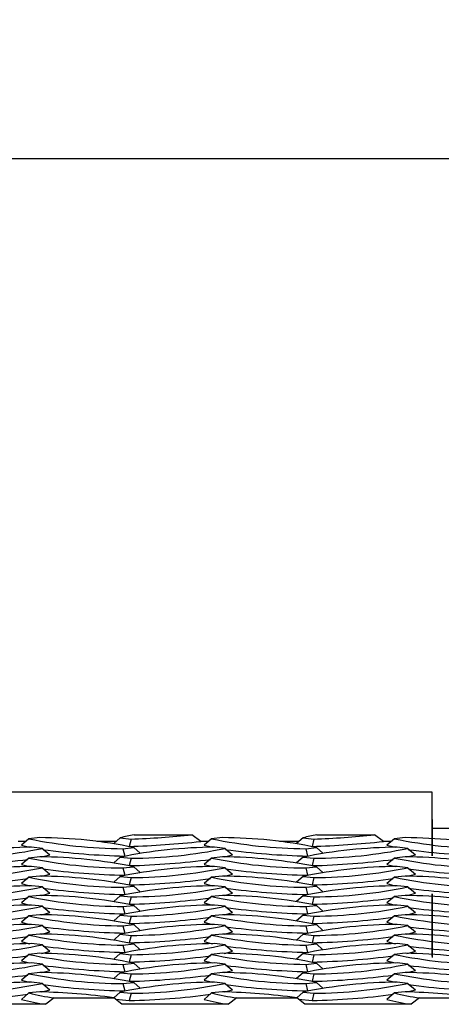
# Model space of a CAD drawing. Extents: x 0 to 17, y 0 to 11.
# Tile 36 of 81: x 10.844 to 11.024, y 4.736 to 5.157. Entities that reach past the tile are written whole.
import ezdxf

# ---------------------------------------------------------------- set-up
doc = ezdxf.new("R2010")
doc.units = 0
doc.header["$LTSCALE"] = 0.5
doc.header["$MEASUREMENT"] = 0
doc.linetypes.add('CENTERX2', pattern=[0.7999999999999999, 0.5, -0.1, 0.1, -0.1])
doc.layers.get('0').update_dxf_attribs({"linetype": 'CONTINUOUS'})
doc.layers.get('DEFPOINTS').update_dxf_attribs({"linetype": 'CONTINUOUS'})
doc.layers.add('E66R', color=7, linetype='CONTINUOUS')
doc.styles.add('Arial', font='arial.ttf', dxfattribs={"height": 0.09375})
doc.styles.add('SLDTEXTSTYLE0', font='TXT', dxfattribs={"width": 0.605})
doc.dimstyles.new('SLDDIMSTYLE0', dxfattribs={"dimtxt": 0.125, "dimasz": 0.15, "dimexe": 0, "dimexo": 0.0625, "dimgap": 0.03125, "dimtad": 0, "dimtih": 1, "dimtoh": 1, "dimdec": 3, "dimlfac": 4, "dimrnd": 1e-09, "dimzin": 12, "dimdsep": 46, "dimtxsty": 'SLDTEXTSTYLE0', "dimsah": 1, "dimcen": 0.09, "dimadec": 0, "dimazin": 3, "dimtfac": 1, "dimtdec": 3, "dimtofl": 0, "dimtmove": 0, "dimatfit": 3, "dimfxl": 1, "dimfrac": 2, "dimtolj": 1, "dimtzin": 12, "dimarcsym": 0})

# ---------------------------------------------------------------- blocks, each defined once
blk = doc.blocks.new('*D7')
at = {"layer": 'DEFPOINTS', "color": 0, "linetype": 'Continuous', "transparency": 16777216}
for p in [(14.07484555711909, 5.097803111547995), (9.574845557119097, 4.823060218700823), (14.07484555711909, 4.823060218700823)]:
    blk.add_point(p, dxfattribs=at)
at = {"layer": 'E66R', "color": 0, "linetype": 'Continuous', "lineweight": -2, "transparency": 16777216}
for p, q in [((9.574845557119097, 4.885560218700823), (9.574845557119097, 5.097803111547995)), ((9.724845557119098, 5.097803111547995), (11.70304303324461, 5.097803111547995)), ((13.92484555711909, 5.097803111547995), (11.94664808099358, 5.097803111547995)), ((14.07484555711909, 4.885560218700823), (14.07484555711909, 5.097803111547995))]:
    blk.add_line(p, q, dxfattribs=at)
at = {"layer": 'E66R', "color": 0, "linetype": 'Continuous', "transparency": 16777216}
for points in [[(9.724845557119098, 5.122803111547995), (9.724845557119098, 5.072803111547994), (9.574845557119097, 5.097803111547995)], [(13.92484555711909, 5.122803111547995), (13.92484555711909, 5.072803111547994), (14.07484555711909, 5.097803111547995)]]:
    blk.add_solid(points, dxfattribs=at)
at = {"layer": 'E66R', "color": 0, "linetype": 'Continuous', "transparency": 16777216, "insert": (11.8248455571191, 5.145669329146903), "char_height": 0.09375, "attachment_point": 2, "style": 'Arial'}
blk.add_mtext('\\A1;66"', dxfattribs=at)
blk = doc.blocks.new('*D14')
at = {"layer": 'DEFPOINTS', "color": 0, "linetype": 'Continuous', "transparency": 16777216}
for p in [(15.07484555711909, 5.347803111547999), (8.574845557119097, 4.795716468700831), (15.07484555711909, 4.795716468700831)]:
    blk.add_point(p, dxfattribs=at)
at = {"layer": 'E66R', "color": 0, "linetype": 'Continuous', "lineweight": -2, "transparency": 16777216}
for p, q in [((8.574845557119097, 4.858216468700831), (8.574845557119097, 5.347803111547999)), ((8.724845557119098, 5.347803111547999), (11.70329883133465, 5.347803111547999)), ((14.92484555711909, 5.347803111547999), (11.94639228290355, 5.347803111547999)), ((15.07484555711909, 4.858216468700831), (15.07484555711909, 5.347803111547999))]:
    blk.add_line(p, q, dxfattribs=at)
at = {"layer": 'E66R', "color": 0, "linetype": 'Continuous', "transparency": 16777216}
for points in [[(8.724845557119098, 5.372803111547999), (8.724845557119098, 5.322803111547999), (8.574845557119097, 5.347803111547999)], [(14.92484555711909, 5.372803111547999), (14.92484555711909, 5.322803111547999), (15.07484555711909, 5.347803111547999)]]:
    blk.add_solid(points, dxfattribs=at)
at = {"layer": 'E66R', "color": 0, "linetype": 'Continuous', "transparency": 16777216, "insert": (11.8248455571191, 5.395669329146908), "char_height": 0.09375, "attachment_point": 2, "style": 'Arial'}
blk.add_mtext('\\A1;98"', dxfattribs=at)

msp = doc.modelspace()

# ---------------------------------------------------------------- linework, layer by layer
at = {"color": 7, "linetype": 'Continuous', "lineweight": 25}
for p, q in [((11.0201580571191, 4.826966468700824), (10.7232830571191, 4.826966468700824)), ((11.0201580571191, 4.806899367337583), (11.0201580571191, 4.826966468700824)), ((10.89268155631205, 4.808649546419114), (10.91741229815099, 4.808649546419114)), ((10.92121084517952, 4.805852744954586), (10.91741229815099, 4.808649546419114)), ((10.97080655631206, 4.808649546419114), (10.99553729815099, 4.808649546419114)), ((10.99933584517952, 4.805852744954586), (10.99553729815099, 4.808649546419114)), ((11.02797055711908, 4.811341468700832), (11.02015805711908, 4.811341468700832)), ((10.8464136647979, 4.805852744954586), (10.84308584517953, 4.805852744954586)), ((10.84775584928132, 4.806983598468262), (10.84453058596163, 4.804266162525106)), ((10.85235386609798, 4.807468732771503), (10.84775584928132, 4.806983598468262)), ((10.85350291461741, 4.802862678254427), (10.84890489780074, 4.803347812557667)), ((10.88513702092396, 4.805852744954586), (10.87677083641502, 4.805852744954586)), ((10.88681319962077, 4.807347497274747), (10.88406691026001, 4.80489846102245)), ((10.88681319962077, 4.807347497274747), (10.89141121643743, 4.806862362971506)), ((10.89141121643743, 4.806862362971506), (10.89065900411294, 4.803725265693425)), ((10.9245386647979, 4.805852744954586), (10.92121084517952, 4.805852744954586)), ((10.92588084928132, 4.806983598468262), (10.92265558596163, 4.804266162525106)), ((10.93047886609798, 4.807468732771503), (10.92588084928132, 4.806983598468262)), ((10.93162791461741, 4.802862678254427), (10.92702989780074, 4.803347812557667)), ((10.96326202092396, 4.805852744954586), (10.95489583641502, 4.805852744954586)), ((10.96493819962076, 4.807347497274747), (10.96219191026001, 4.80489846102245)), ((10.96493819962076, 4.807347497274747), (10.96953621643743, 4.806862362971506)), ((10.96953621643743, 4.806862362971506), (10.96878400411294, 4.803725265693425)), ((11.0026636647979, 4.805852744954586), (10.99933584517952, 4.805852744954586)), ((11.00400584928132, 4.806983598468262), (11.00078058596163, 4.804266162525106)), ((11.00860386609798, 4.807468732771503), (11.00400584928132, 4.806983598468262)), ((11.00975291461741, 4.802862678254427), (11.00515489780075, 4.803347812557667)), ((10.85235386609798, 4.799225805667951), (10.84775584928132, 4.798740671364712)), ((10.85350291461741, 4.802862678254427), (10.85672817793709, 4.800145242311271)), ((10.88681319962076, 4.799104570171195), (10.88406691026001, 4.7966555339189)), ((10.88681319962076, 4.799104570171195), (10.89141121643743, 4.798619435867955)), ((10.8879725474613, 4.802740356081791), (10.89257056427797, 4.803225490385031)), ((10.8879725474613, 4.802740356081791), (10.88872475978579, 4.799603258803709)), ((10.89257056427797, 4.803225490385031), (10.89533072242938, 4.800764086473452)), ((10.93047886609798, 4.799225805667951), (10.92588084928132, 4.798740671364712)), ((10.93162791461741, 4.802862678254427), (10.93485317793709, 4.800145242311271)), ((10.96493819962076, 4.799104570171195), (10.96219191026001, 4.7966555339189)), ((10.96493819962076, 4.799104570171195), (10.96953621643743, 4.798619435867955)), ((10.9660975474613, 4.802740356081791), (10.97069556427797, 4.803225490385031)), ((10.9660975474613, 4.802740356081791), (10.96684975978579, 4.799603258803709)), ((10.97069556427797, 4.803225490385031), (10.97345572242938, 4.800764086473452)), ((11.00860386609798, 4.799225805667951), (11.00400584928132, 4.798740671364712)), ((11.00975291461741, 4.802862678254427), (11.0129781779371, 4.800145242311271)), ((10.84775584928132, 4.798740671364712), (10.84453058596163, 4.796023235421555)), ((10.85350291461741, 4.794619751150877), (10.84890489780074, 4.795104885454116)), ((10.8879725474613, 4.794497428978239), (10.89257056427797, 4.794982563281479)), ((10.89141121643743, 4.798619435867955), (10.89065900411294, 4.795482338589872)), ((10.89257056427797, 4.794982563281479), (10.89533072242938, 4.7925211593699)), ((10.92588084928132, 4.798740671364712), (10.92265558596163, 4.796023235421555)), ((10.93162791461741, 4.794619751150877), (10.92702989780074, 4.795104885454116)), ((10.9660975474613, 4.794497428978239), (10.97069556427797, 4.794982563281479)), ((10.96953621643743, 4.798619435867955), (10.96878400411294, 4.795482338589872)), ((10.97069556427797, 4.794982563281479), (10.97345572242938, 4.7925211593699)), ((11.00400584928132, 4.798740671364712), (11.00078058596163, 4.796023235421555)), ((11.00975291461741, 4.794619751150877), (11.00515489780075, 4.795104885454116)), ((10.85235386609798, 4.7909828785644), (10.84775584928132, 4.79049774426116)), ((10.85350291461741, 4.794619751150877), (10.85672817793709, 4.79190231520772)), ((10.88681319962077, 4.790861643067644), (10.88406691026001, 4.788412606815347)), ((10.88681319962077, 4.790861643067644), (10.89141121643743, 4.790376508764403)), ((10.8879725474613, 4.794497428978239), (10.88872475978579, 4.791360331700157)), ((10.93047886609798, 4.7909828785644), (10.92588084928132, 4.79049774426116)), ((10.93162791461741, 4.794619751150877), (10.93485317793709, 4.79190231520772)), ((10.96493819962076, 4.790861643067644), (10.96219191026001, 4.788412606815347)), ((10.96493819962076, 4.790861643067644), (10.96953621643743, 4.790376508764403)), ((10.9660975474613, 4.794497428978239), (10.96684975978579, 4.791360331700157)), ((11.00860386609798, 4.7909828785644), (11.00400584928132, 4.79049774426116)), ((11.00975291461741, 4.794619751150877), (11.0129781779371, 4.79190231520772)), ((10.84775584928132, 4.79049774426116), (10.84453058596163, 4.787780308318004)), ((10.85350291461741, 4.786376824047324), (10.84890489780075, 4.786861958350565)), ((10.88797254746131, 4.786254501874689), (10.89257056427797, 4.786739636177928)), ((10.89141121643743, 4.790376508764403), (10.89065900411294, 4.787239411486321)), ((10.89257056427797, 4.786739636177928), (10.89533072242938, 4.78427823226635)), ((10.92588084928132, 4.79049774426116), (10.92265558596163, 4.787780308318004)), ((10.93162791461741, 4.786376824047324), (10.92702989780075, 4.786861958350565)), ((10.96609754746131, 4.786254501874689), (10.97069556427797, 4.786739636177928)), ((10.96953621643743, 4.790376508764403), (10.96878400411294, 4.787239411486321)), ((10.97069556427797, 4.786739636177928), (10.97345572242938, 4.78427823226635)), ((11.00400584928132, 4.79049774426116), (11.00078058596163, 4.787780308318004)), ((11.00975291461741, 4.786376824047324), (11.00515489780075, 4.786861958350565)), ((10.84775584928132, 4.782254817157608), (10.84453058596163, 4.779537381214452)), ((10.85235386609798, 4.782739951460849), (10.84775584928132, 4.782254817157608)), ((10.85350291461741, 4.786376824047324), (10.8567281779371, 4.783659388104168)), ((10.88681319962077, 4.782618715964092), (10.88406691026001, 4.780169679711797)), ((10.88681319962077, 4.782618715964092), (10.89141121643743, 4.782133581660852)), ((10.88797254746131, 4.786254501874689), (10.8887247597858, 4.783117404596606)), ((10.92588084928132, 4.782254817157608), (10.92265558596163, 4.779537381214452)), ((10.93047886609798, 4.782739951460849), (10.92588084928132, 4.782254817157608)), ((10.93162791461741, 4.786376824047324), (10.9348531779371, 4.783659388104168)), ((10.96493819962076, 4.782618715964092), (10.96219191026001, 4.780169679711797)), ((10.96493819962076, 4.782618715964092), (10.96953621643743, 4.782133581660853)), ((10.96609754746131, 4.786254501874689), (10.96684975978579, 4.783117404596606)), ((11.00400584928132, 4.782254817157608), (11.00078058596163, 4.779537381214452)), ((11.00860386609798, 4.782739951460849), (11.00400584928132, 4.782254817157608)), ((11.00975291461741, 4.786376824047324), (11.0129781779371, 4.783659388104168)), ((10.85350291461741, 4.778133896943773), (10.84890489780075, 4.778619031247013)), ((10.85350291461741, 4.778133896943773), (10.8567281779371, 4.775416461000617)), ((10.88797254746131, 4.778011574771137), (10.89257056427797, 4.778496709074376)), ((10.89141121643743, 4.782133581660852), (10.89065900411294, 4.778996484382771)), ((10.89257056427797, 4.778496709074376), (10.89533072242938, 4.776035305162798)), ((10.93162791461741, 4.778133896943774), (10.92702989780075, 4.778619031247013)), ((10.93162791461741, 4.778133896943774), (10.9348531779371, 4.775416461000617)), ((10.96609754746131, 4.778011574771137), (10.97069556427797, 4.778496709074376)), ((10.96953621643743, 4.782133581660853), (10.96878400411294, 4.778996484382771)), ((10.97069556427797, 4.778496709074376), (10.97345572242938, 4.776035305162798)), ((11.00975291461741, 4.778133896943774), (11.00515489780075, 4.778619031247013)), ((11.00975291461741, 4.778133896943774), (11.0129781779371, 4.775416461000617)), ((10.84775584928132, 4.774011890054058), (10.84453058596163, 4.771294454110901)), ((10.85235386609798, 4.774497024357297), (10.84775584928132, 4.774011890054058)), ((10.88681319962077, 4.774375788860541), (10.88406691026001, 4.771926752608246)), ((10.88681319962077, 4.774375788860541), (10.89141121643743, 4.773890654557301)), ((10.88797254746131, 4.778011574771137), (10.8887247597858, 4.774874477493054)), ((10.89141121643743, 4.773890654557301), (10.89065900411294, 4.770753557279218)), ((10.92588084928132, 4.774011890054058), (10.92265558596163, 4.771294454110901)), ((10.93047886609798, 4.774497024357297), (10.92588084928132, 4.774011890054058)), ((10.96493819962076, 4.774375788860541), (10.96219191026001, 4.771926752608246)), ((10.96493819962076, 4.774375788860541), (10.96953621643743, 4.773890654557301)), ((10.96609754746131, 4.778011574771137), (10.96684975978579, 4.774874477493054)), ((10.96953621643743, 4.773890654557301), (10.96878400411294, 4.770753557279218)), ((11.00400584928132, 4.774011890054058), (11.00078058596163, 4.771294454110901)), ((11.00860386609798, 4.774497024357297), (11.00400584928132, 4.774011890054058)), ((10.85350291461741, 4.769890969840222), (10.84890489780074, 4.770376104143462)), ((10.85350291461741, 4.769890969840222), (10.85672817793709, 4.767173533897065)), ((10.8879725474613, 4.769768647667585), (10.89257056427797, 4.770253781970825)), ((10.8879725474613, 4.769768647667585), (10.88872475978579, 4.766631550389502)), ((10.89257056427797, 4.770253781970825), (10.89533072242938, 4.767792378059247)), ((10.93162791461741, 4.769890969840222), (10.92702989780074, 4.770376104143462)), ((10.93162791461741, 4.769890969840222), (10.93485317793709, 4.767173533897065)), ((10.9660975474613, 4.769768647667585), (10.97069556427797, 4.770253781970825)), ((10.9660975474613, 4.769768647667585), (10.96684975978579, 4.766631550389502)), ((10.97069556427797, 4.770253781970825), (10.97345572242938, 4.767792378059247)), ((11.00975291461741, 4.769890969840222), (11.00515489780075, 4.770376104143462)), ((11.00975291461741, 4.769890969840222), (11.0129781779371, 4.767173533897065)), ((10.84775584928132, 4.765768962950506), (10.84453058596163, 4.763051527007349)), ((10.85235386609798, 4.766254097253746), (10.84775584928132, 4.765768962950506)), ((10.88681319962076, 4.76613286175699), (10.88406691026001, 4.763683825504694)), ((10.88681319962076, 4.76613286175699), (10.89141121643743, 4.765647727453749)), ((10.89141121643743, 4.765647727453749), (10.89065900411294, 4.762510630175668)), ((10.92588084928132, 4.765768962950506), (10.92265558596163, 4.763051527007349)), ((10.93047886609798, 4.766254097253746), (10.92588084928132, 4.765768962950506)), ((10.96493819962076, 4.76613286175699), (10.96219191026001, 4.763683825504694)), ((10.96493819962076, 4.76613286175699), (10.96953621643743, 4.765647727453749)), ((10.96953621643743, 4.765647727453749), (10.96878400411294, 4.762510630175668)), ((11.00400584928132, 4.765768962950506), (11.00078058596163, 4.763051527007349)), ((11.00860386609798, 4.766254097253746), (11.00400584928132, 4.765768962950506)), ((10.85350291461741, 4.76164804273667), (10.84890489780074, 4.76213317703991)), ((10.85350291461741, 4.76164804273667), (10.8567281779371, 4.758930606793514)), ((10.88797254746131, 4.761525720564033), (10.89257056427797, 4.762010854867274)), ((10.88797254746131, 4.761525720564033), (10.8887247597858, 4.758388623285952)), ((10.89257056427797, 4.762010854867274), (10.89533072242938, 4.759549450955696)), ((10.93162791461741, 4.761648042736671), (10.92702989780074, 4.76213317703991)), ((10.93162791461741, 4.761648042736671), (10.9348531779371, 4.758930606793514)), ((10.96609754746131, 4.761525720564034), (10.97069556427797, 4.762010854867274)), ((10.96609754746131, 4.761525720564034), (10.96684975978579, 4.758388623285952)), ((10.97069556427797, 4.762010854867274), (10.97345572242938, 4.759549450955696)), ((11.00975291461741, 4.76164804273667), (11.00515489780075, 4.76213317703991)), ((11.00975291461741, 4.76164804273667), (11.0129781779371, 4.758930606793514)), ((10.84775584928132, 4.757526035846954), (10.84453058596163, 4.754808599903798)), ((10.85235386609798, 4.758011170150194), (10.84775584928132, 4.757526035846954)), ((10.88681319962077, 4.757889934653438), (10.88406691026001, 4.755440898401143)), ((10.88681319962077, 4.757889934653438), (10.89141121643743, 4.757404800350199)), ((10.89141121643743, 4.757404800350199), (10.89065900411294, 4.754267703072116)), ((10.92588084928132, 4.757526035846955), (10.92265558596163, 4.754808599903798)), ((10.93047886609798, 4.758011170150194), (10.92588084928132, 4.757526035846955)), ((10.96493819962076, 4.757889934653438), (10.96219191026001, 4.755440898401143)), ((10.96493819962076, 4.757889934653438), (10.96953621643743, 4.757404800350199)), ((10.96953621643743, 4.757404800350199), (10.96878400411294, 4.754267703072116)), ((11.00400584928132, 4.757526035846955), (11.00078058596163, 4.754808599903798)), ((11.00860386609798, 4.758011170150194), (11.00400584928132, 4.757526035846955)), ((10.85350291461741, 4.75340511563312), (10.84890489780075, 4.753890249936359)), ((10.85350291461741, 4.75340511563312), (10.8567281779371, 4.750687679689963)), ((10.88797254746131, 4.753282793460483), (10.89257056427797, 4.753767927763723)), ((10.88797254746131, 4.753282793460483), (10.8887247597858, 4.7501456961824)), ((10.89257056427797, 4.753767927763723), (10.89533072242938, 4.751306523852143)), ((10.93162791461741, 4.75340511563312), (10.92702989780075, 4.753890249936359)), ((10.93162791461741, 4.75340511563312), (10.9348531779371, 4.750687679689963)), ((10.96609754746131, 4.753282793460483), (10.97069556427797, 4.753767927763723)), ((10.96609754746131, 4.753282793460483), (10.96684975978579, 4.7501456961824)), ((10.97069556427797, 4.753767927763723), (10.97345572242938, 4.751306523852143)), ((11.00975291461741, 4.75340511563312), (11.00515489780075, 4.753890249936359)), ((11.00975291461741, 4.75340511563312), (11.0129781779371, 4.750687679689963)), ((10.84775584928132, 4.749283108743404), (10.84453058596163, 4.746565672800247)), ((10.85235386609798, 4.749768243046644), (10.84775584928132, 4.749283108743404)), ((10.88681319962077, 4.749647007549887), (10.88406691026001, 4.747197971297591)), ((10.88681319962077, 4.749647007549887), (10.89141121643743, 4.749161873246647)), ((10.89141121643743, 4.749161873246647), (10.89065900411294, 4.746024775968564)), ((10.92588084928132, 4.749283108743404), (10.92265558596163, 4.746565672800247)), ((10.93047886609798, 4.749768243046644), (10.92588084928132, 4.749283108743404)), ((10.96493819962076, 4.749647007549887), (10.96219191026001, 4.747197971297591)), ((10.96493819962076, 4.749647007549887), (10.96953621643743, 4.749161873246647)), ((10.96953621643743, 4.749161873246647), (10.96878400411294, 4.746024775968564)), ((11.00400584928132, 4.749283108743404), (11.00078058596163, 4.746565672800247)), ((11.00860386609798, 4.749768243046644), (11.00400584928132, 4.749283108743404)), ((10.85350291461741, 4.745162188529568), (10.84890489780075, 4.745647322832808)), ((10.85350291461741, 4.745162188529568), (10.8567281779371, 4.742444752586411)), ((10.88797254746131, 4.74503986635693), (10.89257056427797, 4.745525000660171)), ((10.88797254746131, 4.74503986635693), (10.8887247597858, 4.741902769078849)), ((10.89257056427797, 4.745525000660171), (10.89533072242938, 4.743063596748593)), ((10.93162791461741, 4.745162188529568), (10.92702989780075, 4.745647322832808)), ((10.93162791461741, 4.745162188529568), (10.9348531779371, 4.742444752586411)), ((10.96609754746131, 4.74503986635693), (10.97069556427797, 4.745525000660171)), ((10.96609754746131, 4.74503986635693), (10.96684975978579, 4.741902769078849)), ((10.97069556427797, 4.745525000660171), (10.97345572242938, 4.743063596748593)), ((11.00975291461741, 4.745162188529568), (11.00515489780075, 4.745647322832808)), ((11.00975291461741, 4.745162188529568), (11.0129781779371, 4.742444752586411)), ((10.84775584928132, 4.741040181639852), (10.84453058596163, 4.738322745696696)), ((10.85235386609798, 4.741525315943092), (10.84775584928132, 4.741040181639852)), ((10.88681319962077, 4.741404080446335), (10.88411479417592, 4.73899774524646)), ((10.88681319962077, 4.741404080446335), (10.89141121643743, 4.740918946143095)), ((10.89141121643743, 4.740918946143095), (10.89065900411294, 4.737781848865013)), ((10.92588084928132, 4.741040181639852), (10.92265558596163, 4.738322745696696)), ((10.93047886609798, 4.741525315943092), (10.92588084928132, 4.741040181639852)), ((10.96493819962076, 4.741404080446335), (10.96223979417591, 4.73899774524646)), ((10.96493819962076, 4.741404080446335), (10.96953621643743, 4.740918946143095)), ((10.96953621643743, 4.740918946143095), (10.96878400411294, 4.737781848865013)), ((11.00400584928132, 4.741040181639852), (11.00078058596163, 4.738322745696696)), ((11.00860386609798, 4.741525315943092), (11.00400584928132, 4.741040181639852)), ((10.85499835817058, 4.736200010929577), (10.80941470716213, 4.736200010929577)), ((10.85856198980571, 4.738996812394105), (10.85499835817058, 4.736200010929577)), ((10.85856198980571, 4.738996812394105), (10.88412275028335, 4.738996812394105)), ((10.88753970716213, 4.736200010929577), (10.88412275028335, 4.738996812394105)), ((10.8848595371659, 4.738393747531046), (10.89065900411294, 4.737781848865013)), ((10.93312335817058, 4.736200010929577), (10.88753970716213, 4.736200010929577)), ((10.93668698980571, 4.738996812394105), (10.93312335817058, 4.736200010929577)), ((10.93668698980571, 4.738996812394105), (10.96224775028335, 4.738996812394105)), ((10.96566470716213, 4.736200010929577), (10.96224775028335, 4.738996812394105)), ((10.9629845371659, 4.738393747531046), (10.96878400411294, 4.737781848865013)), ((11.01124835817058, 4.736200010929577), (10.96566470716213, 4.736200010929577)), ((11.01481198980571, 4.738996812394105), (11.01124835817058, 4.736200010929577)), ((11.01481198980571, 4.738996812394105), (11.04037275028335, 4.738996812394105))]:
    msp.add_line(p, q, dxfattribs=at)
at = {"color": 7, "linetype": 'Continuous'}
for p, q in [((11.0201580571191, 4.799622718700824), (11.0201580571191, 4.815247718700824)), ((11.0201580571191, 4.815247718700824), (11.0201580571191, 4.799622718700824)), ((11.0201580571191, 4.78343954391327), (11.0201580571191, 4.756732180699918)), ((11.0201580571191, 4.756732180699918), (11.0201580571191, 4.78343954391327)), ((11.0201580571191, 4.756732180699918), (11.0201580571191, 4.756252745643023))]:
    msp.add_line(p, q, dxfattribs=at)
at = {"color": 7, "linetype": 'CENTERX2'}
msp.add_line((11.0201580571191, 4.799622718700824), (11.0201580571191, 4.815247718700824), dxfattribs=at)
at = {"color": 7, "linetype": 'Continuous', "lineweight": 25, "flags": 128}
for points in [[(10.84453058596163, 4.804266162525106), (10.84748539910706, 4.803469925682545), (10.84816251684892, 4.803319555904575)], [(10.92265558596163, 4.804266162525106), (10.92561039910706, 4.803469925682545), (10.92628751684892, 4.803319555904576)], [(11.00078058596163, 4.804266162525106), (11.00373539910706, 4.803469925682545), (11.00441251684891, 4.803319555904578)], [(10.85309197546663, 4.799197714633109), (10.85377336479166, 4.799349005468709), (10.85672817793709, 4.800145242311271)], [(10.93121697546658, 4.799197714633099), (10.93189836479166, 4.799349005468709), (10.93485317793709, 4.800145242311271)], [(11.00934197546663, 4.79919771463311), (11.01002336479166, 4.799349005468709), (11.0129781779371, 4.800145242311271)], [(10.84453058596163, 4.796023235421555), (10.84748539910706, 4.795226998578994), (10.84816251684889, 4.795076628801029)], [(10.92265558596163, 4.796023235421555), (10.92561039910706, 4.795226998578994), (10.92628751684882, 4.795076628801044)], [(11.00078058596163, 4.796023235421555), (11.00373539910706, 4.795226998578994), (11.00441251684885, 4.795076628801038)], [(10.8530919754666, 4.790954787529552), (10.85377336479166, 4.791106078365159), (10.85672817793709, 4.79190231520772)], [(10.93121697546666, 4.790954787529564), (10.93189836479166, 4.791106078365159), (10.93485317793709, 4.79190231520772)], [(11.0093419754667, 4.790954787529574), (11.01002336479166, 4.791106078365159), (11.0129781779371, 4.79190231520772)], [(10.84453058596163, 4.787780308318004), (10.84748539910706, 4.786984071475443), (10.84816251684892, 4.786833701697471)], [(10.92265558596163, 4.787780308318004), (10.92561039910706, 4.786984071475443), (10.92628751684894, 4.786833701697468)], [(11.00078058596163, 4.787780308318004), (11.00373539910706, 4.786984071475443), (11.00441251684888, 4.78683370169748)], [(10.8530919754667, 4.78271186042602), (10.85377336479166, 4.782863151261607), (10.8567281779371, 4.783659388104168)], [(10.93121697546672, 4.782711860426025), (10.93189836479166, 4.782863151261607), (10.9348531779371, 4.783659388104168)], [(11.00934197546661, 4.782711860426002), (11.01002336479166, 4.782863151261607), (11.0129781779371, 4.783659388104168)], [(10.84453058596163, 4.779537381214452), (10.84748539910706, 4.778741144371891), (10.84816251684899, 4.778590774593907)], [(10.92265558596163, 4.779537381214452), (10.92561039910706, 4.778741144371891), (10.92628751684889, 4.778590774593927)], [(11.00078058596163, 4.779537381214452), (11.00373539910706, 4.778741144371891), (11.00441251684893, 4.778590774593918)], [(10.85309197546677, 4.774468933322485), (10.85377336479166, 4.774620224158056), (10.8567281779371, 4.775416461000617)], [(10.93121697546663, 4.774468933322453), (10.93189836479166, 4.774620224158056), (10.9348531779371, 4.775416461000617)], [(11.00934197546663, 4.774468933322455), (11.01002336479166, 4.774620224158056), (11.0129781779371, 4.775416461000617)], [(10.84453058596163, 4.771294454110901), (10.84748539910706, 4.77049821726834), (10.84816251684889, 4.770347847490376)], [(10.92265558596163, 4.771294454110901), (10.92561039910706, 4.77049821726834), (10.92628751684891, 4.770347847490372)], [(11.00078058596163, 4.771294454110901), (11.00373539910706, 4.77049821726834), (11.00441251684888, 4.770347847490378)], [(10.85309197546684, 4.766226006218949), (10.85377336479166, 4.766377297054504), (10.85672817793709, 4.767173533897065)], [(10.93121697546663, 4.766226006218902), (10.93189836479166, 4.766377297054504), (10.93485317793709, 4.767173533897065)], [(11.00934197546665, 4.76622600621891), (11.01002336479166, 4.766377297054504), (11.0129781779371, 4.767173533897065)], [(10.84453058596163, 4.763051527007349), (10.84748539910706, 4.762255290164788), (10.84816251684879, 4.762104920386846)], [(10.92265558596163, 4.763051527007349), (10.92561039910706, 4.762255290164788), (10.92628751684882, 4.762104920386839)], [(11.00078058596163, 4.763051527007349), (11.00373539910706, 4.762255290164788), (11.00441251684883, 4.762104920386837)], [(10.85309197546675, 4.757983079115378), (10.85377336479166, 4.758134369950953), (10.8567281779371, 4.758930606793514)], [(10.93121697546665, 4.757983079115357), (10.93189836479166, 4.758134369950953), (10.9348531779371, 4.758930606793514)], [(11.00934197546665, 4.757983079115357), (11.01002336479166, 4.758134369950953), (11.0129781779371, 4.758930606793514)], [(10.84453058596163, 4.754808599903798), (10.84748539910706, 4.754012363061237), (10.84816251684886, 4.753861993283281)], [(10.92265558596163, 4.754808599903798), (10.92561039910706, 4.754012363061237), (10.92628751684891, 4.75386199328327)], [(11.00078058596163, 4.754808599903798), (11.00373539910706, 4.754012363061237), (11.00441251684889, 4.753861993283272)], [(10.8530919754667, 4.749740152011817), (10.85377336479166, 4.749891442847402), (10.8567281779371, 4.750687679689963)], [(10.93121697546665, 4.749740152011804), (10.93189836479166, 4.749891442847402), (10.9348531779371, 4.750687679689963)], [(11.00934197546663, 4.749740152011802), (11.01002336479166, 4.749891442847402), (11.0129781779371, 4.750687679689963)], [(10.84453058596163, 4.746565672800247), (10.84748539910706, 4.745769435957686), (10.84816251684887, 4.745619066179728)], [(10.92265558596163, 4.746565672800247), (10.92561039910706, 4.745769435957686), (10.92628751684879, 4.745619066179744)], [(11.00078058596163, 4.746565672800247), (11.00373539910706, 4.745769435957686), (11.00441251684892, 4.745619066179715)], [(10.8530919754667, 4.741497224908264), (10.85377336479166, 4.74164851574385), (10.8567281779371, 4.742444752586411)], [(10.93121697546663, 4.741497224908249), (10.93189836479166, 4.74164851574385), (10.9348531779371, 4.742444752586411)], [(11.00934197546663, 4.74149722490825), (11.01002336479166, 4.74164851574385), (11.0129781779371, 4.742444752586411)]]:
    msp.add_lwpolyline(points, dxfattribs=at)
at = {"color": 7, "linetype": 'Continuous', "lineweight": 25}
for centre, radius, start, end in [((10.90114324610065, 4.756637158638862), 0.05269619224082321, 99.24027143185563, 105.7795645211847), ((10.87952804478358, 5.169780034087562), 0.3631121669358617, 271.8753906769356, 275.9886871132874), ((10.97926824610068, 4.756637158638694), 0.0526961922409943, 99.2402714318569, 105.7795645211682), ((10.95765304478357, 5.169780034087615), 0.363112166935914, 271.8753906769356, 275.988687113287), ((10.85010485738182, 4.599269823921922), 0.2040815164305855, 90.33688996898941, 101.7090368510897), ((10.88917250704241, 5.00681834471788), 0.2040815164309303, 258.2909631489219, 269.6631100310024), ((10.85115390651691, 4.603390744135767), 0.2040815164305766, 78.29096314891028, 89.66311003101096), ((10.92822985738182, 4.599269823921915), 0.2040815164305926, 90.33688996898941, 101.7090368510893), ((10.88012167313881, 5.175482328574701), 0.3719063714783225, 271.6235952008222, 276.3431344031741), ((10.96729750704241, 5.006818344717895), 0.2040815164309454, 258.2909631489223, 269.663110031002), ((10.92927890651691, 4.603390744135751), 0.2040815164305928, 78.29096314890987, 89.66311003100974), ((11.00635485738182, 4.599269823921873), 0.2040815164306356, 90.33688996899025, 101.7090368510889), ((10.95824667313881, 5.175482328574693), 0.3719063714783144, 271.6235952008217, 276.3431344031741), ((11.04542250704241, 5.006818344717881), 0.2040815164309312, 258.2909631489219, 269.6631100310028), ((11.00740390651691, 4.603390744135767), 0.2040815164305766, 78.29096314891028, 89.66311003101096), ((10.81208625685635, 5.002697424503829), 0.2040815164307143, 270.3368899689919, 281.7090368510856), ((10.8511539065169, 4.595147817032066), 0.2040815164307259, 78.29096314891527, 89.66311003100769), ((10.89611226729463, 5.120824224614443), 0.3213059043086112, 262.434605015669, 268.6825318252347), ((10.89021125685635, 5.002697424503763), 0.2040815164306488, 270.3368899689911, 281.7090368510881), ((10.9292789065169, 4.595147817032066), 0.2040815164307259, 78.29096314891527, 89.66311003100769), ((10.97423726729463, 5.12082422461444), 0.3213059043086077, 262.434605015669, 268.6825318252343), ((10.96833625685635, 5.002697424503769), 0.204081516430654, 270.3368899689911, 281.7090368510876), ((11.0074039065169, 4.595147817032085), 0.2040815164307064, 78.29096314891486, 89.66311003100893), ((11.0523622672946, 5.120824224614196), 0.3213059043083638, 262.4346050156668, 268.6825318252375), ((10.85010485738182, 4.591026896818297), 0.2040815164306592, 90.33688996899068, 101.7090368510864), ((10.80507679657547, 5.117935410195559), 0.3225392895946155, 271.3248140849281, 277.517265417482), ((10.88917250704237, 4.99857541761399), 0.2040815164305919, 258.2909631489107, 269.6631100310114), ((10.92822985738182, 4.59102689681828), 0.2040815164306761, 90.33688996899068, 101.7090368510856), ((10.88320179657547, 5.117935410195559), 0.3225392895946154, 271.3248140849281, 277.5172654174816), ((10.96729750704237, 4.998575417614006), 0.2040815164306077, 258.2909631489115, 269.6631100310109), ((11.00635485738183, 4.591026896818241), 0.2040815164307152, 90.3368899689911, 101.7090368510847), ((10.96132679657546, 5.117935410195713), 0.3225392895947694, 271.3248140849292, 277.5172654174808), ((11.04542250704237, 4.998575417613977), 0.2040815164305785, 258.2909631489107, 269.6631100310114), ((10.81208625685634, 4.994454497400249), 0.2040815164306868, 270.3368899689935, 281.7090368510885), ((10.8511539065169, 4.586904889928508), 0.204081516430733, 78.29096314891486, 89.66311003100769), ((10.89611226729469, 5.112581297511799), 0.3213059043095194, 262.4346050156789, 268.682531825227), ((10.89021125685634, 4.994454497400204), 0.2040815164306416, 270.3368899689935, 281.7090368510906), ((10.9292789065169, 4.586904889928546), 0.2040815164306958, 78.29096314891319, 89.66311003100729), ((10.97423726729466, 5.112581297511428), 0.3213059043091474, 262.4346050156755, 268.6825318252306), ((10.96833625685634, 4.994454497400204), 0.2040815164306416, 270.3368899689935, 281.7090368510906), ((11.00740390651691, 4.58690488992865), 0.2040815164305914, 78.29096314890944, 89.66311003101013), ((11.05236226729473, 5.112581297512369), 0.3213059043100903, 262.4346050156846, 268.6825318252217), ((10.85010485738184, 4.582783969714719), 0.204081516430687, 90.3368899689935, 101.7090368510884), ((10.80507679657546, 5.109692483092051), 0.3225392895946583, 271.3248140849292, 277.5172654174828), ((10.88917250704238, 4.990332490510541), 0.204081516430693, 258.2909631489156, 269.6631100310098), ((10.92822985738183, 4.582783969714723), 0.2040815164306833, 90.33688996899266, 101.7090368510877), ((10.88320179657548, 5.109692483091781), 0.3225392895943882, 271.3248140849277, 277.5172654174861), ((10.96729750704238, 4.990332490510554), 0.2040815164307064, 258.2909631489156, 269.6631100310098), ((11.00635485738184, 4.582783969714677), 0.2040815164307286, 90.3368899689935, 101.7090368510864), ((10.96132679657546, 5.109692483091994), 0.3225392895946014, 271.3248140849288, 277.5172654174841), ((11.04542250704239, 4.990332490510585), 0.2040815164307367, 258.2909631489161, 269.6631100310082), ((10.81208625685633, 4.986211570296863), 0.2040815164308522, 270.3368899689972, 281.7090368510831), ((10.88917250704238, 4.98208956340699), 0.2040815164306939, 258.2909631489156, 269.6631100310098), ((10.85115390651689, 4.578661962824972), 0.2040815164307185, 78.29096314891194, 89.66311003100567), ((10.89611226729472, 5.104338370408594), 0.3213059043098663, 262.4346050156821, 268.6825318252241), ((10.89021125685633, 4.986211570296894), 0.2040815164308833, 270.3368899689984, 281.7090368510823), ((10.96729750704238, 4.982089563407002), 0.2040815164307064, 258.2909631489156, 269.6631100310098), ((10.92927890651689, 4.578661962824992), 0.2040815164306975, 78.29096314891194, 89.66311003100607), ((10.9742372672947, 5.104338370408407), 0.3213059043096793, 262.4346050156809, 268.6825318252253), ((10.96833625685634, 4.986211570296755), 0.2040815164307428, 270.3368899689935, 281.7090368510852), ((11.04542250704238, 4.982089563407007), 0.2040815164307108, 258.2909631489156, 269.6631100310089), ((11.00740390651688, 4.578661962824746), 0.2040815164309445, 78.2909631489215, 89.66311003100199), ((11.05236226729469, 5.104338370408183), 0.3213059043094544, 262.4346050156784, 268.6825318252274), ((10.85010485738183, 4.574541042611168), 0.2040815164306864, 90.3368899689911, 101.7090368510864), ((10.80507679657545, 5.101449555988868), 0.3225392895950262, 271.3248140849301, 277.5172654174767), ((10.81208625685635, 4.977968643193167), 0.2040815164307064, 270.3368899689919, 281.709036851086), ((10.92822985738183, 4.574541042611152), 0.2040815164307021, 90.33688996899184, 101.7090368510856), ((10.88320179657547, 5.101449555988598), 0.3225392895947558, 271.3248140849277, 277.5172654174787), ((10.89021125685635, 4.977968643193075), 0.2040815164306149, 270.3368899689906, 281.7090368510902), ((11.00635485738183, 4.574541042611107), 0.2040815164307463, 90.33688996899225, 101.7090368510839), ((10.96132679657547, 5.101449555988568), 0.3225392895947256, 271.3248140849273, 277.5172654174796), ((10.96833625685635, 4.977968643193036), 0.2040815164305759, 270.3368899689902, 281.709036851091), ((10.88917250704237, 4.97384663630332), 0.2040815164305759, 258.2909631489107, 269.6631100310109), ((10.8511539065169, 4.570419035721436), 0.2040815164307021, 78.29096314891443, 89.66311003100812), ((10.89611226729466, 5.096095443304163), 0.3213059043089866, 262.4346050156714, 268.6825318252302), ((10.96729750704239, 4.973846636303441), 0.2040815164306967, 258.290963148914, 269.6631100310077), ((10.9292789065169, 4.570419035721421), 0.2040815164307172, 78.29096314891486, 89.66311003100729), ((10.97423726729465, 5.096095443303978), 0.3213059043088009, 262.4346050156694, 268.682531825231), ((11.04542250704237, 4.97384663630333), 0.2040815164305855, 258.2909631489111, 269.6631100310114), ((11.0074039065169, 4.570419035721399), 0.2040815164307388, 78.29096314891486, 89.66311003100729), ((11.05236226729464, 5.096095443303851), 0.3213059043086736, 262.4346050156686, 268.6825318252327), ((10.85010485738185, 4.566298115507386), 0.2040815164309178, 90.3368899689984, 101.7090368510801), ((10.80507679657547, 5.093206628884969), 0.3225392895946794, 271.3248140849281, 277.5172654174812), ((10.81208625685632, 4.969725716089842), 0.204081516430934, 270.3368899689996, 281.709036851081), ((10.92822985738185, 4.566298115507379), 0.204081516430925, 90.3368899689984, 101.7090368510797), ((10.88320179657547, 5.093206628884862), 0.3225392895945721, 271.3248140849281, 277.5172654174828), ((10.89021125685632, 4.969725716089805), 0.2040815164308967, 270.3368899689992, 281.7090368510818), ((11.00635485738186, 4.566298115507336), 0.2040815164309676, 90.33688996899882, 101.7090368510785), ((10.96132679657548, 5.093206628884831), 0.3225392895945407, 271.3248140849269, 277.5172654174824), ((10.96833625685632, 4.969725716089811), 0.2040815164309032, 270.3368899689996, 281.7090368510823), ((10.88917250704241, 4.965603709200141), 0.2040815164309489, 258.2909631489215, 269.6631100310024), ((10.8511539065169, 4.562176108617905), 0.2040815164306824, 78.29096314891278, 89.66311003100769), ((10.89611226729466, 5.087852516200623), 0.3213059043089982, 262.4346050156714, 268.6825318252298), ((10.96729750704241, 4.965603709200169), 0.2040815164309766, 258.2909631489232, 269.6631100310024), ((10.92927890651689, 4.562176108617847), 0.2040815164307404, 78.29096314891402, 89.66311003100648), ((10.9742372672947, 5.08785251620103), 0.3213059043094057, 262.4346050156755, 268.6825318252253), ((11.0454225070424, 4.965603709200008), 0.2040815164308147, 258.2909631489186, 269.6631100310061), ((11.0074039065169, 4.562176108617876), 0.2040815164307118, 78.2909631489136, 89.66311003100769), ((11.05236226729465, 5.087852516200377), 0.3213059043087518, 262.4346050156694, 268.6825318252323), ((10.85010485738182, 4.558055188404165), 0.2040815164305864, 90.33688996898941, 101.7090368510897), ((10.80507679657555, 5.084963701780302), 0.3225392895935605, 271.3248140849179, 277.5172654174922), ((10.81208625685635, 4.961482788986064), 0.2040815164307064, 270.3368899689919, 281.709036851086), ((10.92822985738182, 4.558055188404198), 0.2040815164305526, 90.33688996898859, 101.7090368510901), ((10.88320179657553, 5.084963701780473), 0.3225392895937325, 271.3248140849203, 277.517265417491), ((10.89021125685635, 4.961482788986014), 0.204081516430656, 270.3368899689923, 281.7090368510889), ((11.00635485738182, 4.55805518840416), 0.2040815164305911, 90.33688996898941, 101.7090368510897), ((10.96132679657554, 5.084963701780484), 0.3225392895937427, 271.3248140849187, 277.5172654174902), ((10.96833625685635, 4.961482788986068), 0.2040815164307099, 270.3368899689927, 281.7090368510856), ((10.88917250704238, 4.957360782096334), 0.2040815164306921, 258.2909631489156, 269.6631100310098), ((10.8511539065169, 4.553933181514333), 0.2040815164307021, 78.29096314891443, 89.66311003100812), ((10.89611226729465, 5.079609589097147), 0.3213059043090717, 262.4346050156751, 268.6825318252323), ((10.96729750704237, 4.957360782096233), 0.2040815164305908, 258.2909631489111, 269.6631100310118), ((10.9292789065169, 4.553933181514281), 0.2040815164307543, 78.2909631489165, 89.66311003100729), ((10.97423726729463, 5.079609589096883), 0.3213059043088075, 262.4346050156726, 268.6825318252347), ((11.04542250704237, 4.957360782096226), 0.2040815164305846, 258.2909631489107, 269.6631100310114), ((11.0074039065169, 4.553933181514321), 0.2040815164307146, 78.29096314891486, 89.66311003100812), ((11.05236226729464, 5.079609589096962), 0.3213059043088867, 262.4346050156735, 268.6825318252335), ((10.85010485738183, 4.549812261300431), 0.2040815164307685, 90.33688996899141, 101.7090368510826), ((10.80507679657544, 5.076720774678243), 0.3225392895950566, 271.3248140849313, 277.5172654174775), ((10.81208625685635, 4.95323986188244), 0.2040815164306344, 270.3368899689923, 281.7090368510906), ((10.89611226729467, 5.071366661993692), 0.3213059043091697, 262.4346050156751, 268.6825318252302), ((10.92822985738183, 4.54981226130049), 0.2040815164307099, 90.33688996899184, 101.7090368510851), ((10.88320179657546, 5.076720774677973), 0.3225392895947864, 271.3248140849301, 277.5172654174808), ((10.89021125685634, 4.953239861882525), 0.2040815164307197, 270.3368899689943, 281.7090368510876), ((10.97423726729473, 5.071366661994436), 0.3213059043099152, 262.4346050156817, 268.6825318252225), ((11.00635485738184, 4.549812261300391), 0.2040815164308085, 90.3368899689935, 101.7090368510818), ((10.96132679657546, 5.076720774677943), 0.3225392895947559, 271.3248140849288, 277.5172654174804), ((10.96833625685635, 4.953239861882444), 0.2040815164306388, 270.3368899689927, 281.7090368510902), ((11.05236226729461, 5.071366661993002), 0.3213059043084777, 262.434605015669, 268.6825318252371), ((10.80507679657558, 5.068477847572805), 0.3225392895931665, 271.324814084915, 277.5172654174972), ((10.88917250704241, 4.94911785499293), 0.2040815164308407, 258.2909631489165, 269.6631100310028), ((10.8511539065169, 4.545690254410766), 0.2040815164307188, 78.29096314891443, 89.66311003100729), ((10.88320179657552, 5.068477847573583), 0.3225392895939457, 271.324814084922, 277.5172654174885), ((10.96729750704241, 4.949117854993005), 0.2040815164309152, 258.290963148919, 269.6631100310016), ((10.92927890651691, 4.545690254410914), 0.2040815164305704, 78.29096314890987, 89.66311003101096), ((10.96132679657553, 5.06847784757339), 0.3225392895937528, 271.3248140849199, 277.5172654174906), ((11.04542250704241, 4.949117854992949), 0.2040815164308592, 258.2909631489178, 269.6631100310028), ((11.00740390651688, 4.545690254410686), 0.2040815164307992, 78.29096314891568, 89.66311003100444), ((10.85010485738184, 4.541569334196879), 0.2040815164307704, 90.33688996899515, 101.7090368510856), ((10.81208625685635, 4.94499693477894), 0.2040815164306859, 270.3368899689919, 281.7090368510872), ((10.89611226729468, 5.063123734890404), 0.321305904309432, 262.4346050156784, 268.6825318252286), ((10.92822985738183, 4.541569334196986), 0.2040815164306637, 90.33688996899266, 101.7090368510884), ((10.89021125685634, 4.944996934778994), 0.2040815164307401, 270.3368899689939, 281.709036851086), ((10.9742372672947, 5.063123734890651), 0.3213059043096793, 262.4346050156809, 268.6825318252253), ((11.00635485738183, 4.541569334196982), 0.2040815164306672, 90.33688996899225, 101.7090368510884), ((10.96833625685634, 4.944996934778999), 0.2040815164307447, 270.3368899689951, 281.7090368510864), ((11.05236226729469, 5.063123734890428), 0.3213059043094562, 262.4346050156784, 268.6825318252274), ((10.80507679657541, 5.060234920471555), 0.322539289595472, 271.3248140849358, 277.5172654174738), ((10.86696238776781, 4.81301666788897), 0.07449500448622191, 255.0590639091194, 263.5252937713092), ((10.84370637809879, 4.432034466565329), 0.3096116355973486, 82.4992637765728, 88.39951426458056), ((10.88320179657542, 5.060234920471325), 0.3225392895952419, 271.3248140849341, 277.5172654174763), ((10.94508738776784, 4.813016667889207), 0.07449500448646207, 255.0590639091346, 263.525293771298), ((10.92183137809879, 4.432034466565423), 0.3096116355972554, 82.49926377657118, 88.39951426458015), ((10.96132679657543, 5.060234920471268), 0.3225392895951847, 271.3248140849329, 277.5172654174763), ((11.02321238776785, 4.813016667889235), 0.07449500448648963, 255.0590639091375, 263.5252937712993), ((10.9999563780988, 4.432034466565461), 0.3096116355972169, 82.49926377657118, 88.39951426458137), ((10.86292996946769, 4.802183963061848), 0.06645895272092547, 253.927507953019, 263.1456391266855), ((10.94105496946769, 4.802183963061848), 0.06645895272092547, 253.927507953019, 263.1456391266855), ((11.01917996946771, 4.802183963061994), 0.06645895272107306, 253.9275079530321, 263.1456391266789)]:
    msp.add_arc(centre, radius, start, end, dxfattribs=at)

# ---------------------------------------------------------------- dimensions: what is measured, and where the dimension line sits
at = {"layer": 'E66R', "color": 2, "linetype": 'Continuous'}
for base, p1, p2, text, picture, middle in [((15.07484555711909, 5.347803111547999), (8.574845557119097, 4.795716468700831), (15.07484555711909, 4.795716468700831), '98"', '*D14', (11.8248455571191, 5.347803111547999)), ((14.07484555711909, 5.097803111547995), (9.574845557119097, 4.823060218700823), (14.07484555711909, 4.823060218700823), '66"', '*D7', (11.8248455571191, 5.097803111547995))]:
    dim = msp.add_linear_dim(base=base, p1=p1, p2=p2, text=text, dimstyle='SLDDIMSTYLE0', override={"dimpost": '', "dimtxsty": 'Arial'}, dxfattribs=at)
    dim.commit()
    dim.dimension.update_dxf_attribs({"geometry": picture, "text_midpoint": middle, "dimtype": 160})

doc.saveas('drawing.dxf')
